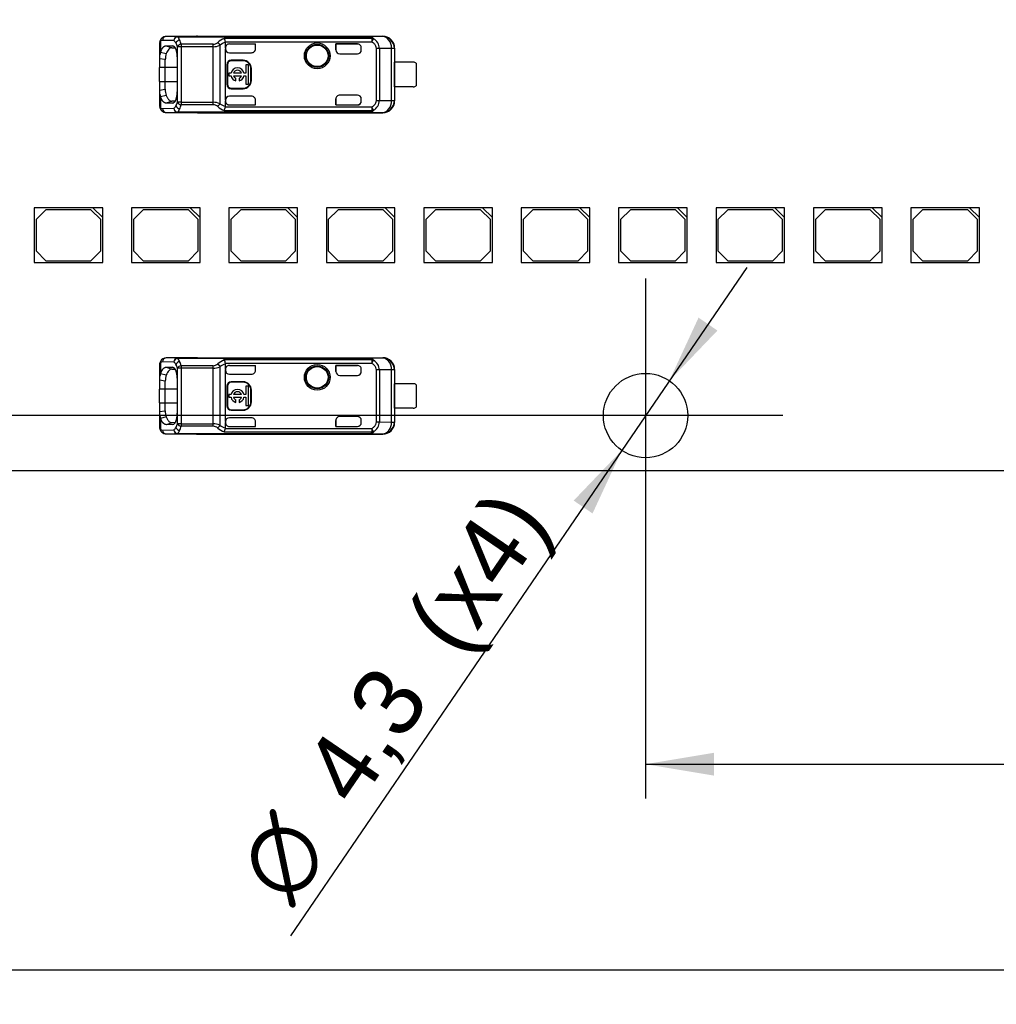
# Model space of a CAD drawing. Header units: millimetres. Extents: x 7 to 819, y 15 to 587.
# Tile 5 of 29: x 184 to 234, y 265 to 315. Entities that reach past the tile are written whole.
import ezdxf
from ezdxf.enums import TextEntityAlignment as Align
from ezdxf.lldxf.tags import DXFTag

# ---------------------------------------------------------------- set-up
doc = ezdxf.new("R2010")
doc.units = ezdxf.units.MM
doc.layers.add('Default', color=7, linetype='Continuous')
doc.layers.add('LINLED_280X24MM_', color=7, linetype='Continuous')
doc.styles.add('SEACAD_Arial', font='arial.ttf')
doc.styles.add('SEACAD_Solid_Edge_ANSI1_Symbols', font='semeca1.ttf')
tags = doc.linetypes.add('CENTER2', pattern=[28.575, 19.05, -3.175, 3.175, -3.175]).pattern_tags.tags
tags[10:11] = [DXFTag(74, 4), DXFTag(75, 0), DXFTag(340, '0'), DXFTag(46, 0.0), DXFTag(50, 0.0), DXFTag(44, 0.0), DXFTag(45, 0.0)]
tags[8:9] = [DXFTag(74, 4), DXFTag(75, 0), DXFTag(340, '0'), DXFTag(46, 0.0), DXFTag(50, 0.0), DXFTag(44, 0.0), DXFTag(45, 0.0)]
tags[6:7] = [DXFTag(74, 4), DXFTag(75, 0), DXFTag(340, '0'), DXFTag(46, 0.0), DXFTag(50, 0.0), DXFTag(44, 0.0), DXFTag(45, 0.0)]
tags[4:5] = [DXFTag(74, 4), DXFTag(75, 0), DXFTag(340, '0'), DXFTag(46, 0.0), DXFTag(50, 0.0), DXFTag(44, 0.0), DXFTag(45, 0.0)]
doc.dimstyles.new('ISO', dxfattribs={"dimtxt": 3.5, "dimasz": 3.5, "dimexe": 1.75, "dimexo": 0, "dimgap": 0.875, "dimtad": 1, "dimtxsty": 'SEACAD_Arial', "dimblk1": '_SE_FILLED', "dimblk2": '_SE_FILLED', "dimsah": 1, "dimcen": 1.75, "dimadec": 0, "dimazin": 0, "dimtfac": 0.5, "dimtdec": 3, "dimtmove": 0, "dimatfit": 3, "dimfxl": 1, "dimarcsym": 0})

# ---------------------------------------------------------------- blocks, each defined once
blk = doc.blocks.new('SEANNOT_GROUP13')
at = {"layer": 'Default', "color": 7, "linetype": 'CENTER2'}
for p, q in [((216.019, 301.63), (216.019, 287.63)), ((223.019, 294.63), (209.019, 294.63))]:
    blk.add_line(p, q, dxfattribs=at)
blk = doc.blocks.new('SE')
at = {"layer": 'LINLED_280X24MM_', "color": 7, "linetype": 'Continuous'}
for p, q in [((192.143, 313.956), (191.562, 313.97)), ((193.169, 313.97), (191.562, 313.97)), ((192.143, 313.956), (192.143, 313.951)), ((192.143, 313.956), (201.932, 313.956)), ((192.143, 313.951), (201.932, 313.951)), ((193.169, 313.98), (193.169, 313.97)), ((193.169, 313.98), (202.616, 313.98)), ((202.604, 313.963), (201.932, 313.956)), ((201.932, 313.951), (201.932, 313.956)), ((202.605, 313.963), (202.616, 313.98)), ((191.219, 313.574), (191.219, 312.826)), ((191.28, 313.729), (191.28, 313.176)), ((191.955, 313.756), (191.374, 313.77)), ((191.564, 313.495), (191.893, 313.492)), ((191.565, 313.495), (191.848, 313.393)), ((191.966, 313.465), (191.893, 313.492)), ((192.136, 310.614), (192.136, 313.445)), ((192.324, 313.445), (192.136, 313.445)), ((193.963, 313.571), (192.324, 313.571)), ((192.324, 313.571), (192.324, 313.445)), ((193.963, 313.445), (192.324, 313.445)), ((192.324, 313.445), (192.324, 310.614)), ((193.963, 313.445), (193.963, 313.571)), ((193.963, 310.614), (193.963, 313.445)), ((194.303, 313.523), (194.303, 310.537)), ((202.06, 313.865), (194.526, 313.865)), ((202.06, 313.686), (194.585, 313.686)), ((194.586, 313.385), (194.586, 313.667)), ((194.786, 313.585), (196.119, 313.585)), ((194.786, 313.585), (194.786, 313.585)), ((194.786, 313.585), (196.117, 313.585)), ((196.117, 313.335), (196.117, 313.585)), ((196.119, 313.585), (196.117, 313.585)), ((196.119, 313.34), (196.119, 313.585)), ((200.219, 313.585), (200.219, 313.28)), ((201.319, 313.585), (200.219, 313.585)), ((200.219, 313.585), (200.222, 313.585)), ((200.222, 313.28), (200.222, 313.585)), ((200.222, 313.585), (201.319, 313.585)), ((201.319, 313.585), (201.319, 313.585)), ((202.06, 313.865), (202.06, 313.686)), ((202.06, 313.686), (202.145, 313.851)), ((191.28, 313.174), (191.562, 313.101)), ((191.848, 313.393), (192.014, 313.391)), ((194.586, 313.385), (194.586, 313.34)), ((194.586, 310.72), (194.586, 313.34)), ((194.786, 313.14), (195.919, 313.14)), ((196.117, 313.335), (196.119, 313.34)), ((200.219, 313.28), (200.222, 313.28)), ((200.42, 313.08), (201.319, 313.08)), ((201.519, 313.28), (201.519, 313.385)), ((202.287, 310.703), (202.287, 313.357)), ((202.44, 313.357), (202.287, 313.357)), ((203.063, 313.363), (202.44, 313.357)), ((202.44, 313.357), (202.44, 310.703)), ((203.203, 313.363), (203.063, 313.363)), ((203.063, 310.696), (203.063, 313.363)), ((203.219, 313.38), (203.203, 313.363)), ((203.203, 313.363), (203.203, 310.696)), ((203.219, 313.38), (203.219, 312.655)), ((191.219, 312.827), (191.219, 312.38)), ((191.519, 312.786), (191.22, 312.827)), ((191.519, 312.38), (191.519, 312.786)), ((192.116, 312.88), (192.116, 311.179)), ((194.686, 312.53), (194.66, 312.53)), ((194.66, 312.53), (194.66, 311.53)), ((194.686, 312.53), (194.686, 311.53)), ((194.886, 312.756), (194.886, 312.73)), ((195.486, 312.756), (194.886, 312.756)), ((195.486, 312.73), (194.886, 312.73)), ((195.486, 312.73), (195.486, 312.756)), ((195.767, 312.524), (195.634, 312.524)), ((195.634, 312.524), (195.634, 312.096)), ((195.767, 311.536), (195.767, 312.524)), ((203.217, 311.405), (203.217, 312.655)), ((204.169, 312.655), (203.217, 312.655)), ((204.319, 312.605), (204.319, 311.455)), ((191.519, 312.38), (191.219, 312.38)), ((191.219, 311.68), (191.219, 312.38)), ((192.116, 312.38), (191.519, 312.38)), ((191.519, 311.68), (191.519, 312.38)), ((194.871, 312.096), (194.767, 312.096)), ((194.767, 312.096), (194.767, 311.963)), ((194.767, 311.963), (194.871, 311.963)), ((195.408, 312.096), (194.995, 312.096)), ((194.995, 311.963), (195.408, 311.963)), ((195.634, 312.096), (195.532, 312.096)), ((195.532, 311.963), (195.634, 311.963)), ((195.634, 311.963), (195.634, 311.536)), ((195.913, 312.33), (195.886, 312.33)), ((195.886, 311.73), (195.886, 312.33)), ((195.913, 311.73), (195.913, 312.33)), ((191.219, 311.68), (191.519, 311.68)), ((191.219, 311.68), (191.219, 311.233)), ((191.519, 311.68), (192.116, 311.68)), ((191.519, 311.274), (191.519, 311.68)), ((194.66, 311.53), (194.686, 311.53)), ((195.119, 311.703), (195.119, 311.829)), ((195.284, 311.829), (195.284, 311.703)), ((195.634, 311.536), (195.767, 311.536)), ((195.886, 311.73), (195.913, 311.73)), ((191.219, 311.233), (191.219, 310.485)), ((191.22, 311.233), (191.519, 311.274)), ((191.562, 310.959), (191.279, 310.886)), ((194.886, 311.33), (194.886, 311.303)), ((194.886, 311.33), (195.486, 311.33)), ((194.886, 311.303), (195.486, 311.303)), ((195.486, 311.303), (195.486, 311.33)), ((201.319, 310.98), (200.42, 310.98)), ((204.169, 311.405), (203.217, 311.405)), ((203.219, 311.405), (203.219, 310.68)), ((191.28, 310.884), (191.28, 310.33)), ((191.848, 310.667), (191.565, 310.564)), ((191.893, 310.567), (191.565, 310.564)), ((192.015, 310.668), (191.848, 310.667)), ((191.893, 310.567), (191.947, 310.587)), ((192.324, 310.614), (192.136, 310.614)), ((192.324, 310.614), (193.963, 310.614)), ((192.324, 310.614), (192.324, 310.488)), ((193.963, 310.488), (192.324, 310.488)), ((194.586, 310.72), (194.586, 310.674)), ((194.586, 310.392), (194.586, 310.674)), ((195.919, 310.92), (194.786, 310.92)), ((194.786, 310.475), (196.117, 310.475)), ((194.786, 310.475), (194.786, 310.474)), ((194.786, 310.474), (196.119, 310.474)), ((196.117, 310.475), (196.117, 310.728)), ((196.119, 310.719), (196.117, 310.728)), ((196.119, 310.474), (196.117, 310.475)), ((196.119, 310.474), (196.119, 310.719)), ((200.222, 310.78), (200.219, 310.78)), ((200.219, 310.78), (200.219, 310.474)), ((200.219, 310.474), (200.222, 310.475)), ((200.219, 310.474), (201.319, 310.474)), ((200.222, 310.475), (200.222, 310.78)), ((200.222, 310.475), (201.319, 310.475)), ((201.319, 310.474), (201.319, 310.475)), ((201.519, 310.674), (201.519, 310.78)), ((202.287, 310.703), (202.44, 310.703)), ((202.44, 310.703), (203.063, 310.696)), ((203.063, 310.696), (203.203, 310.696)), ((203.203, 310.696), (203.219, 310.68)), ((191.374, 310.289), (191.955, 310.303)), ((191.562, 310.089), (192.143, 310.103)), ((191.562, 310.089), (193.169, 310.089)), ((192.143, 310.109), (192.143, 310.103)), ((192.143, 310.109), (201.932, 310.109)), ((201.932, 310.103), (192.143, 310.103)), ((193.169, 310.089), (193.169, 310.08)), ((193.169, 310.08), (202.616, 310.08)), ((194.527, 310.194), (202.06, 310.194)), ((194.586, 310.392), (194.585, 310.373)), ((194.585, 310.373), (202.06, 310.373)), ((201.932, 310.103), (201.932, 310.109)), ((201.932, 310.103), (202.604, 310.096)), ((202.06, 310.373), (202.06, 310.194)), ((202.145, 310.208), (202.06, 310.373)), ((202.616, 310.08), (202.605, 310.096)), ((187.824, 305.23), (184.824, 305.23)), ((184.824, 305.23), (184.824, 302.43)), ((185.424, 305.13), (184.924, 304.63)), ((187.724, 305.13), (185.424, 305.13)), ((188.224, 304.63), (187.724, 305.13)), ((188.324, 305.23), (187.824, 305.23)), ((187.824, 305.23), (188.324, 304.73)), ((188.324, 304.73), (188.324, 305.23)), ((192.794, 305.23), (189.794, 305.23)), ((189.794, 305.23), (189.794, 302.43)), ((190.394, 305.13), (189.894, 304.63)), ((192.694, 305.13), (190.394, 305.13)), ((193.194, 304.63), (192.694, 305.13)), ((193.294, 305.23), (192.794, 305.23)), ((192.794, 305.23), (193.294, 304.73)), ((193.294, 304.73), (193.294, 305.23)), ((197.764, 305.23), (194.764, 305.23)), ((194.764, 305.23), (194.764, 302.43)), ((195.364, 305.13), (194.864, 304.63)), ((197.664, 305.13), (195.364, 305.13)), ((198.164, 304.63), (197.664, 305.13)), ((198.264, 305.23), (197.764, 305.23)), ((197.764, 305.23), (198.264, 304.73)), ((198.264, 304.73), (198.264, 305.23)), ((202.734, 305.23), (199.734, 305.23)), ((199.734, 305.23), (199.734, 302.43)), ((200.334, 305.13), (199.834, 304.63)), ((202.634, 305.13), (200.334, 305.13)), ((203.134, 304.63), (202.634, 305.13)), ((203.234, 305.23), (202.734, 305.23)), ((202.734, 305.23), (203.234, 304.73)), ((203.234, 304.73), (203.234, 305.23)), ((207.704, 305.23), (204.704, 305.23)), ((204.704, 305.23), (204.704, 302.43)), ((205.304, 305.13), (204.804, 304.63)), ((207.604, 305.13), (205.304, 305.13)), ((208.104, 304.63), (207.604, 305.13)), ((208.204, 305.23), (207.704, 305.23)), ((207.704, 305.23), (208.204, 304.73)), ((208.204, 304.73), (208.204, 305.23)), ((212.674, 305.23), (209.674, 305.23)), ((209.674, 305.23), (209.674, 302.43)), ((210.274, 305.13), (209.774, 304.63)), ((212.574, 305.13), (210.274, 305.13)), ((213.074, 304.63), (212.574, 305.13)), ((213.174, 305.23), (212.674, 305.23)), ((212.674, 305.23), (213.174, 304.73)), ((213.174, 304.73), (213.174, 305.23)), ((217.644, 305.23), (214.644, 305.23)), ((214.644, 305.23), (214.644, 302.43)), ((215.244, 305.13), (214.744, 304.63)), ((217.544, 305.13), (215.244, 305.13)), ((218.044, 304.63), (217.544, 305.13)), ((218.144, 305.23), (217.644, 305.23)), ((217.644, 305.23), (218.144, 304.73)), ((218.144, 304.73), (218.144, 305.23)), ((222.614, 305.23), (219.614, 305.23)), ((219.614, 305.23), (219.614, 302.43)), ((220.214, 305.13), (219.714, 304.63)), ((222.514, 305.13), (220.214, 305.13)), ((223.014, 304.63), (222.514, 305.13)), ((223.114, 305.23), (222.614, 305.23)), ((222.614, 305.23), (223.114, 304.73)), ((223.114, 304.73), (223.114, 305.23)), ((227.584, 305.23), (224.584, 305.23)), ((224.584, 305.23), (224.584, 302.43)), ((225.184, 305.13), (224.684, 304.63)), ((227.484, 305.13), (225.184, 305.13)), ((227.984, 304.63), (227.484, 305.13)), ((228.084, 305.23), (227.584, 305.23)), ((227.584, 305.23), (228.084, 304.73)), ((228.084, 304.73), (228.084, 305.23)), ((232.554, 305.23), (229.554, 305.23)), ((229.554, 305.23), (229.554, 302.43)), ((230.154, 305.13), (229.654, 304.63)), ((232.454, 305.13), (230.154, 305.13)), ((232.954, 304.63), (232.454, 305.13)), ((233.054, 305.23), (232.554, 305.23)), ((232.554, 305.23), (233.054, 304.73)), ((233.054, 304.73), (233.054, 305.23)), ((184.924, 304.63), (184.924, 303.03)), ((188.224, 303.03), (188.224, 304.63)), ((188.324, 302.43), (188.324, 304.73)), ((189.894, 304.63), (189.894, 303.03)), ((193.194, 303.03), (193.194, 304.63)), ((193.294, 302.43), (193.294, 304.73)), ((194.864, 304.63), (194.864, 303.03)), ((198.164, 303.03), (198.164, 304.63)), ((198.264, 302.43), (198.264, 304.73)), ((199.834, 304.63), (199.834, 303.03)), ((203.134, 303.03), (203.134, 304.63)), ((203.234, 302.43), (203.234, 304.73)), ((204.804, 304.63), (204.804, 303.03)), ((208.104, 303.03), (208.104, 304.63)), ((208.204, 302.43), (208.204, 304.73)), ((209.774, 304.63), (209.774, 303.03)), ((213.074, 303.03), (213.074, 304.63)), ((213.174, 302.43), (213.174, 304.73)), ((214.744, 304.63), (214.744, 303.03)), ((218.044, 303.03), (218.044, 304.63)), ((218.144, 302.43), (218.144, 304.73)), ((219.714, 304.63), (219.714, 303.03)), ((223.014, 303.03), (223.014, 304.63)), ((223.114, 302.43), (223.114, 304.73)), ((224.684, 304.63), (224.684, 303.03)), ((227.984, 303.03), (227.984, 304.63)), ((228.084, 302.43), (228.084, 304.73)), ((229.654, 304.63), (229.654, 303.03)), ((232.954, 303.03), (232.954, 304.63)), ((233.054, 302.43), (233.054, 304.73)), ((184.924, 303.03), (185.424, 302.53)), ((187.724, 302.53), (188.224, 303.03)), ((189.894, 303.03), (190.394, 302.53)), ((192.694, 302.53), (193.194, 303.03)), ((194.864, 303.03), (195.364, 302.53)), ((197.664, 302.53), (198.164, 303.03)), ((199.834, 303.03), (200.334, 302.53)), ((202.634, 302.53), (203.134, 303.03)), ((204.804, 303.03), (205.304, 302.53)), ((207.604, 302.53), (208.104, 303.03)), ((209.774, 303.03), (210.274, 302.53)), ((212.574, 302.53), (213.074, 303.03)), ((214.744, 303.03), (215.244, 302.53)), ((217.544, 302.53), (218.044, 303.03)), ((219.714, 303.03), (220.214, 302.53)), ((222.514, 302.53), (223.014, 303.03)), ((224.684, 303.03), (225.184, 302.53)), ((227.484, 302.53), (227.984, 303.03)), ((229.654, 303.03), (230.154, 302.53)), ((232.454, 302.53), (232.954, 303.03)), ((184.824, 302.43), (188.324, 302.43)), ((185.424, 302.53), (187.724, 302.53)), ((189.794, 302.43), (193.294, 302.43)), ((190.394, 302.53), (192.694, 302.53)), ((194.764, 302.43), (198.264, 302.43)), ((195.364, 302.53), (197.664, 302.53)), ((199.734, 302.43), (203.234, 302.43)), ((200.334, 302.53), (202.634, 302.53)), ((204.704, 302.43), (208.204, 302.43)), ((205.304, 302.53), (207.604, 302.53)), ((209.674, 302.43), (213.174, 302.43)), ((210.274, 302.53), (212.574, 302.53)), ((214.644, 302.43), (218.144, 302.43)), ((215.244, 302.53), (217.544, 302.53)), ((219.614, 302.43), (223.114, 302.43)), ((220.214, 302.53), (222.514, 302.53)), ((224.584, 302.43), (228.084, 302.43)), ((225.184, 302.53), (227.484, 302.53)), ((229.554, 302.43), (233.054, 302.43)), ((230.154, 302.53), (232.454, 302.53)), ((191.955, 297.356), (191.374, 297.37)), ((192.143, 297.556), (191.562, 297.57)), ((193.169, 297.57), (191.562, 297.57)), ((192.143, 297.556), (192.143, 297.551)), ((192.143, 297.556), (201.932, 297.556)), ((192.143, 297.551), (201.932, 297.551)), ((193.169, 297.58), (193.169, 297.57)), ((193.169, 297.58), (202.616, 297.58)), ((202.06, 297.465), (194.526, 297.465)), ((202.604, 297.563), (201.932, 297.556)), ((201.932, 297.551), (201.932, 297.556)), ((202.06, 297.465), (202.06, 297.286)), ((202.06, 297.286), (202.145, 297.451)), ((202.605, 297.563), (202.616, 297.58)), ((191.219, 297.174), (191.219, 296.426)), ((191.28, 297.329), (191.28, 296.776)), ((191.564, 297.095), (191.893, 297.092)), ((191.565, 297.095), (191.848, 296.993)), ((191.848, 296.993), (192.014, 296.991)), ((191.966, 297.065), (191.893, 297.092)), ((192.136, 294.214), (192.136, 297.045)), ((192.324, 297.045), (192.136, 297.045)), ((193.963, 297.171), (192.324, 297.171)), ((192.324, 297.171), (192.324, 297.045)), ((193.963, 297.045), (192.324, 297.045)), ((192.324, 297.045), (192.324, 294.214)), ((193.963, 297.045), (193.963, 297.171)), ((193.963, 294.214), (193.963, 297.045)), ((194.303, 297.123), (194.303, 294.137)), ((202.06, 297.286), (194.585, 297.286)), ((194.586, 296.985), (194.586, 297.267)), ((194.586, 296.985), (194.586, 296.94)), ((194.586, 294.32), (194.586, 296.94)), ((194.786, 297.185), (196.119, 297.185)), ((194.786, 297.185), (194.786, 297.185)), ((194.786, 297.185), (196.117, 297.185)), ((196.117, 296.935), (196.117, 297.185)), ((196.119, 297.185), (196.117, 297.185)), ((196.117, 296.935), (196.119, 296.94)), ((196.119, 296.94), (196.119, 297.185)), ((200.219, 297.185), (200.219, 296.88)), ((201.319, 297.185), (200.219, 297.185)), ((200.219, 297.185), (200.222, 297.185)), ((200.219, 296.88), (200.222, 296.88)), ((200.222, 296.88), (200.222, 297.185)), ((200.222, 297.185), (201.319, 297.185)), ((201.319, 297.185), (201.319, 297.185)), ((201.519, 296.88), (201.519, 296.985)), ((202.287, 294.303), (202.287, 296.957)), ((202.44, 296.957), (202.287, 296.957)), ((203.063, 296.963), (202.44, 296.957)), ((202.44, 296.957), (202.44, 294.303)), ((203.203, 296.963), (203.063, 296.963)), ((203.063, 294.296), (203.063, 296.963)), ((203.219, 296.98), (203.203, 296.963)), ((203.203, 296.963), (203.203, 294.296)), ((203.219, 296.98), (203.219, 296.255)), ((191.219, 296.427), (191.219, 295.98)), ((191.519, 296.386), (191.22, 296.427)), ((191.28, 296.774), (191.562, 296.701)), ((191.519, 295.98), (191.519, 296.386)), ((192.116, 296.48), (192.116, 294.779)), ((194.786, 296.74), (195.919, 296.74)), ((200.42, 296.68), (201.319, 296.68)), ((191.519, 295.98), (191.219, 295.98)), ((191.219, 295.28), (191.219, 295.98)), ((192.116, 295.98), (191.519, 295.98)), ((191.519, 295.28), (191.519, 295.98)), ((194.686, 296.13), (194.66, 296.13)), ((194.66, 296.13), (194.66, 295.13)), ((194.686, 296.13), (194.686, 295.13)), ((194.886, 296.356), (194.886, 296.33)), ((195.486, 296.356), (194.886, 296.356)), ((195.486, 296.33), (194.886, 296.33)), ((195.486, 296.33), (195.486, 296.356)), ((195.767, 296.124), (195.634, 296.124)), ((195.634, 296.124), (195.634, 295.696)), ((195.767, 295.136), (195.767, 296.124)), ((195.913, 295.93), (195.886, 295.93)), ((195.886, 295.33), (195.886, 295.93)), ((195.913, 295.33), (195.913, 295.93)), ((203.217, 295.005), (203.217, 296.255)), ((204.169, 296.255), (203.217, 296.255)), ((204.319, 296.205), (204.319, 295.055)), ((194.871, 295.696), (194.767, 295.696)), ((194.767, 295.696), (194.767, 295.563)), ((194.767, 295.563), (194.871, 295.563)), ((195.408, 295.696), (194.995, 295.696)), ((194.995, 295.563), (195.408, 295.563)), ((195.119, 295.303), (195.119, 295.429)), ((195.284, 295.429), (195.284, 295.303)), ((195.634, 295.696), (195.532, 295.696)), ((195.532, 295.563), (195.634, 295.563)), ((195.634, 295.563), (195.634, 295.136)), ((191.219, 295.28), (191.519, 295.28)), ((191.219, 295.28), (191.219, 294.833)), ((191.22, 294.833), (191.519, 294.874)), ((191.519, 295.28), (192.116, 295.28)), ((191.519, 294.874), (191.519, 295.28)), ((194.66, 295.13), (194.686, 295.13)), ((194.886, 294.93), (194.886, 294.903)), ((194.886, 294.93), (195.486, 294.93)), ((194.886, 294.903), (195.486, 294.903)), ((195.486, 294.903), (195.486, 294.93)), ((195.634, 295.136), (195.767, 295.136)), ((195.886, 295.33), (195.913, 295.33)), ((204.169, 295.005), (203.217, 295.005)), ((203.219, 295.005), (203.219, 294.28)), ((191.219, 294.833), (191.219, 294.085)), ((191.562, 294.559), (191.279, 294.486)), ((191.28, 294.484), (191.28, 293.93)), ((195.919, 294.52), (194.786, 294.52)), ((200.222, 294.38), (200.219, 294.38)), ((200.219, 294.38), (200.219, 294.074)), ((200.222, 294.075), (200.222, 294.38)), ((201.319, 294.58), (200.42, 294.58)), ((201.519, 294.274), (201.519, 294.38)), ((191.374, 293.889), (191.955, 293.903)), ((191.848, 294.267), (191.565, 294.164)), ((191.893, 294.167), (191.565, 294.164)), ((192.015, 294.268), (191.848, 294.267)), ((191.893, 294.167), (191.947, 294.187)), ((192.324, 294.214), (192.136, 294.214)), ((192.324, 294.214), (193.963, 294.214)), ((192.324, 294.214), (192.324, 294.088)), ((193.963, 294.088), (192.324, 294.088)), ((194.586, 293.992), (194.585, 293.973)), ((194.585, 293.973), (202.06, 293.973)), ((194.586, 294.32), (194.586, 294.274)), ((194.586, 293.992), (194.586, 294.274)), ((194.786, 294.075), (196.117, 294.075)), ((194.786, 294.075), (194.786, 294.074)), ((194.786, 294.074), (196.119, 294.074)), ((196.117, 294.075), (196.117, 294.328)), ((196.119, 294.319), (196.117, 294.328)), ((196.119, 294.074), (196.117, 294.075)), ((196.119, 294.074), (196.119, 294.319)), ((200.219, 294.074), (200.222, 294.075)), ((200.219, 294.074), (201.319, 294.074)), ((200.222, 294.075), (201.319, 294.075)), ((201.319, 294.074), (201.319, 294.075)), ((202.06, 293.973), (202.06, 293.794)), ((202.145, 293.808), (202.06, 293.973)), ((202.287, 294.303), (202.44, 294.303)), ((202.44, 294.303), (203.063, 294.296)), ((203.063, 294.296), (203.203, 294.296)), ((203.203, 294.296), (203.219, 294.28)), ((191.562, 293.689), (192.143, 293.703)), ((191.562, 293.689), (193.169, 293.689)), ((192.143, 293.709), (192.143, 293.703)), ((192.143, 293.709), (201.932, 293.709)), ((201.932, 293.703), (192.143, 293.703)), ((193.169, 293.689), (193.169, 293.68)), ((193.169, 293.68), (202.616, 293.68)), ((194.527, 293.794), (202.06, 293.794)), ((201.932, 293.703), (201.932, 293.709)), ((201.932, 293.703), (202.604, 293.696)), ((202.616, 293.68), (202.605, 293.696)), ((155.669, 291.83), (276.369, 291.83))]:
    blk.add_line(p, q, dxfattribs=at)
for centre, radius in [((199.269, 312.98), 0.657), ((199.269, 312.98), 0.586), ((199.269, 312.98), 0.552), ((199.269, 312.98), 0.55), ((199.269, 296.58), 0.657), ((199.269, 296.58), 0.586), ((199.269, 296.58), 0.552), ((199.269, 296.58), 0.55), ((216.019, 294.63), 2.15)]:
    blk.add_circle(centre, radius, dxfattribs=at)
for centre, radius, start, end in [((191.564, 313.637), 0.333, 89.1673, 133.9832), ((191.569, 313.775), 0.195, 92.0033, 181.5118), ((192.162, 313.745), 0.207, 95.1481, 176.892), ((191.87, 313.648), 0.408, 21.2415, 47.861), ((202.603, 313.363), 0.6, 0.0044, 89.8384), ((191.445, 313.753), 0.167, 132.1314, 188.1609), ((191.751, 313.476), 0.346, 26.1713, 53.8588), ((192.309, 313.541), 0.262, 102.9533, 160.2794), ((191.237, 313.192), 0.934, 15.7622, 27.9319), ((192.353, 313.323), 0.249, 96.8298, 150.7248), ((191.068, 313.284), 1.288, 12.8599, 23.4072), ((193.943, 313.938), 0.368, 273.1487, 312.1797), ((193.953, 314.274), 0.829, 270.6937, 294.971), ((195.016, 312.658), 1.303, 112.115, 129.3324), ((195.072, 312.369), 1.386, 110.5131, 123.6749), ((194.115, 313.63), 0.473, 6.7859, 29.799), ((202.069, 313.652), 0.213, 68.9631, 92.4493), ((201.857, 313.344), 0.583, 1.2452, 60.4151), ((191.95, 312.88), 0.733, 156.2191, 184.1962), ((192.633, 312.797), 1.114, 164.1252, 180.5827), ((201.319, 313.28), 0.2, 270, 0), ((194.886, 312.53), 0.226, 90, 180), ((194.886, 312.53), 0.2, 90, 180), ((195.486, 312.33), 0.426, 0, 90), ((195.486, 312.33), 0.4, 0, 90), ((204.169, 312.405), 0.25, 53.1301, 90), ((195.201, 312.03), 0.337, 11.3273, 168.6727), ((195.201, 312.03), 0.337, 191.3273, 255.7958), ((195.201, 312.03), 0.217, 17.7847, 162.2153), ((195.201, 312.03), 0.217, 197.7847, 247.568), ((195.201, 312.03), 0.337, 284.2042, 348.6727), ((195.201, 312.03), 0.217, 292.432, 342.2153), ((194.886, 311.53), 0.226, 180, 270), ((194.886, 311.53), 0.2, 180, 270), ((195.486, 311.73), 0.4, 270, 0), ((195.486, 311.73), 0.426, 270, 0), ((204.169, 311.655), 0.25, 270, 306.8699), ((191.949, 311.179), 0.731, 175.7732, 203.7808), ((192.496, 311.245), 0.978, 178.2685, 197.0288), ((201.319, 310.78), 0.2, 0, 90), ((191.751, 310.583), 0.346, 306.1297, 333.8377), ((191.237, 310.868), 0.934, 332.0817, 344.248), ((192.309, 310.519), 0.262, 199.7328, 257.0452), ((192.353, 310.736), 0.249, 209.2644, 263.1817), ((191.064, 310.776), 1.292, 336.613, 347.1304), ((112.506, 310.575), 81.457, 359.93915, 0.02756), ((193.952, 309.779), 0.835, 65.1137, 89.2196), ((193.945, 310.125), 0.364, 47.612, 87.059), ((193.928, 310.718), 0.416, 308.9401, 334.2407), ((195.088, 311.722), 1.421, 236.4894, 249.3201), ((201.859, 310.714), 0.581, 299.4693, 358.8718), ((202.603, 310.696), 0.6, 270.167, 359.9956), ((191.564, 310.423), 0.333, 226.0436, 270.8272), ((191.569, 310.284), 0.195, 178.48, 268.0009), ((192.162, 310.315), 0.207, 183.1147, 264.8366), ((191.869, 310.411), 0.409, 312.1604, 338.7603), ((195.004, 311.384), 1.282, 230.5835, 248.1417), ((193.754, 310.544), 0.848, 335.6644, 348.4196), ((202.069, 310.408), 0.213, 267.5505, 291.0353), ((191.445, 297.353), 0.167, 132.1314, 188.1609), ((191.564, 297.237), 0.333, 89.1673, 133.9832), ((191.569, 297.375), 0.195, 92.0033, 181.5118), ((192.162, 297.345), 0.207, 95.1481, 176.892), ((192.309, 297.141), 0.262, 102.9533, 160.2794), ((191.87, 297.248), 0.408, 21.2415, 47.861), ((191.068, 296.884), 1.288, 12.8599, 23.4072), ((195.016, 296.258), 1.303, 112.115, 129.3324), ((194.115, 297.23), 0.473, 6.7859, 29.799), ((202.069, 297.252), 0.213, 68.9631, 92.4493), ((201.857, 296.944), 0.583, 1.2452, 60.4151), ((202.603, 296.963), 0.6, 0.0044, 89.8384), ((191.751, 297.076), 0.346, 26.1713, 53.8588), ((191.237, 296.792), 0.934, 15.7622, 27.9319), ((192.353, 296.923), 0.249, 96.8298, 150.7248), ((193.943, 297.538), 0.368, 273.1487, 312.1797), ((193.953, 297.874), 0.829, 270.6937, 294.971), ((195.072, 295.969), 1.386, 110.5131, 123.6749), ((201.319, 296.88), 0.2, 270, 0), ((191.95, 296.48), 0.733, 156.2191, 184.1962), ((192.633, 296.397), 1.114, 164.1252, 180.5827), ((194.886, 296.13), 0.226, 90, 180), ((194.886, 296.13), 0.2, 90, 180), ((195.201, 295.63), 0.337, 11.3273, 168.6727), ((195.486, 295.93), 0.426, 0, 90), ((195.486, 295.93), 0.4, 0, 90), ((204.169, 296.005), 0.25, 53.1301, 90), ((195.201, 295.63), 0.337, 191.3273, 255.7958), ((195.201, 295.63), 0.217, 17.7847, 162.2153), ((195.201, 295.63), 0.217, 197.7847, 247.568), ((195.201, 295.63), 0.337, 284.2042, 348.6727), ((195.201, 295.63), 0.217, 292.432, 342.2153), ((192.496, 294.845), 0.978, 178.2685, 197.0288), ((194.886, 295.13), 0.226, 180, 270), ((194.886, 295.13), 0.2, 180, 270), ((195.486, 295.33), 0.4, 270, 0), ((195.486, 295.33), 0.426, 270, 0), ((204.169, 295.255), 0.25, 270, 306.8699), ((191.949, 294.779), 0.731, 175.7732, 203.7808), ((201.319, 294.38), 0.2, 0, 90), ((191.569, 293.884), 0.195, 178.48, 268.0009), ((191.751, 294.183), 0.346, 306.1297, 333.8377), ((192.162, 293.915), 0.207, 183.1147, 264.8366), ((191.237, 294.468), 0.934, 332.0817, 344.248), ((192.309, 294.119), 0.262, 199.7328, 257.0452), ((192.353, 294.336), 0.249, 209.2644, 263.1817), ((191.869, 294.011), 0.409, 312.1604, 338.7603), ((191.064, 294.376), 1.292, 336.613, 347.1304), ((112.506, 294.175), 81.457, 359.93915, 0.02756), ((193.952, 293.379), 0.835, 65.1137, 89.2196), ((193.945, 293.725), 0.364, 47.612, 87.059), ((193.928, 294.318), 0.416, 308.9401, 334.2407), ((195.004, 294.984), 1.282, 230.5835, 248.1417), ((195.088, 295.322), 1.421, 236.4894, 249.3201), ((193.754, 294.144), 0.848, 335.6644, 348.4196), ((201.859, 294.314), 0.581, 299.4693, 358.8718), ((202.603, 294.296), 0.6, 270.167, 359.9956), ((191.564, 294.023), 0.333, 226.0436, 270.8272), ((202.069, 294.008), 0.213, 267.5505, 291.0353)]:
    blk.add_arc(centre, radius, start, end, dxfattribs=at)
for centre, major_axis, ratio, start_param, end_param in [((192.143, 313.756), (-0.005, -0.2), 0.939661, 3.16702, 4.734915), ((193.169, 313.38), (0, -0.6), 0.999962, 3.141593, 3.321417), ((202.603, 313.363), (0.006, -0.6), 0.766027, 1.56283, 3.125796), ((202.619, 313.38), (-0.424, -0.424), 0.999924, 2.356233, 3.933355), ((191.419, 313.574), (-0.2, 0), 0.754543, 6.092026, 6.283031), ((191.371, 312.87), (0, -0.9), 0.34204, 3.132977, 3.443088), ((194.786, 313.385), (0, -0.2), 0.999994, 3.140535, 4.712389), ((194.786, 313.385), (0, -0.2), 0.999994, 3.140004, 4.712389), ((201.319, 313.385), (0, -0.2), 0.999994, 1.570796, 3.141593), ((201.319, 313.385), (0, -0.2), 0.999994, 1.570796, 3.141593), ((194.786, 313.34), (0, -0.2), 0.999848, 4.712389, 6.283185), ((195.919, 313.34), (-0.141, -0.141), 0.999695, 0.785246, 2.356347), ((195.917, 313.337), (-0.141, -0.141), 0.999695, 1.570796, 2.343651), ((200.42, 313.28), (0.2, 0), 0.999848, 3.141593, 4.712389), ((200.422, 313.28), (0.2, 0), 0.999848, 3.141593, 4.712389), ((200.42, 310.78), (0.2, 0), 0.999848, 1.570796, 3.141593), ((200.422, 310.78), (0.2, 0), 0.999848, 1.570796, 3.141593), ((191.419, 310.486), (0.2, 0), 0.754543, 3.141566, 3.269979), ((194.786, 310.72), (0, 0.2), 0.999848, 0, 1.570796), ((194.786, 310.675), (0, 0.2), 0.999994, 1.570796, 3.141593), ((194.786, 310.674), (0, 0.2), 0.999994, 1.570796, 3.141593), ((195.919, 310.72), (-0.141, 0.141), 0.999695, 3.926839, 5.497939), ((195.917, 310.722), (-0.141, 0.141), 0.999695, 3.9588, 4.712389), ((201.319, 310.675), (0, 0.2), 0.999994, 3.141593, 4.712389), ((201.319, 310.674), (0, 0.2), 0.999994, 3.141593, 4.712389), ((202.603, 310.696), (-0.006, -0.6), 0.766027, 0.015856, 1.578763), ((202.619, 310.68), (-0.424, 0.424), 0.999924, 2.349833, 3.926953), ((191.468, 310.33), (0.134, 0.148), 0.8975, 2.254603, 3.141227), ((191.372, 311.191), (0.001, 0.902), 0.342128, 2.840741, 3.150375), ((192.143, 310.303), (0.005, -0.2), 0.939661, 4.689876, 6.257716), ((193.169, 310.68), (0, -0.6), 0.999962, 6.103357, 6.283185), ((191.371, 296.47), (0, -0.9), 0.34204, 3.132977, 3.443088), ((192.143, 297.356), (-0.005, -0.2), 0.939661, 3.16702, 4.734915), ((193.169, 296.98), (0, -0.6), 0.999962, 3.141593, 3.321417), ((202.603, 296.963), (0.006, -0.6), 0.766027, 1.56283, 3.125796), ((202.619, 296.98), (-0.424, -0.424), 0.999924, 2.356233, 3.933355), ((191.419, 297.174), (-0.2, 0), 0.754543, 6.092026, 6.283031), ((194.786, 296.985), (0, -0.2), 0.999994, 3.140535, 4.712389), ((194.786, 296.985), (0, -0.2), 0.999994, 3.140004, 4.712389), ((194.786, 296.94), (0, -0.2), 0.999848, 4.712389, 6.283185), ((195.919, 296.94), (-0.141, -0.141), 0.999695, 0.785246, 2.356347), ((195.917, 296.937), (-0.141, -0.141), 0.999695, 1.570796, 2.343651), ((200.42, 296.88), (0.2, 0), 0.999848, 3.141593, 4.712389), ((200.422, 296.88), (0.2, 0), 0.999848, 3.141593, 4.712389), ((201.319, 296.985), (0, -0.2), 0.999994, 1.570796, 3.141593), ((201.319, 296.985), (0, -0.2), 0.999994, 1.570796, 3.141593), ((194.786, 294.32), (0, 0.2), 0.999848, 0, 1.570796), ((195.919, 294.32), (-0.141, 0.141), 0.999695, 3.926839, 5.497939), ((195.917, 294.322), (-0.141, 0.141), 0.999695, 3.9588, 4.712389), ((200.42, 294.38), (0.2, 0), 0.999848, 1.570796, 3.141593), ((200.422, 294.38), (0.2, 0), 0.999848, 1.570796, 3.141593), ((191.419, 294.086), (0.2, 0), 0.754543, 3.141566, 3.269979), ((191.468, 293.93), (0.134, 0.148), 0.8975, 2.254603, 3.141227), ((191.372, 294.791), (0.001, 0.902), 0.342128, 2.840741, 3.150375), ((192.143, 293.903), (0.005, -0.2), 0.939661, 4.689876, 6.257716), ((194.786, 294.275), (0, 0.2), 0.999994, 1.570796, 3.141593), ((194.786, 294.274), (0, 0.2), 0.999994, 1.570796, 3.141593), ((201.319, 294.275), (0, 0.2), 0.999994, 3.141593, 4.712389), ((201.319, 294.274), (0, 0.2), 0.999994, 3.141593, 4.712389), ((202.603, 294.296), (-0.006, -0.6), 0.766027, 0.015856, 1.578763), ((202.619, 294.28), (-0.424, 0.424), 0.999924, 2.349833, 3.926953), ((193.169, 294.28), (0, -0.6), 0.999962, 6.103357, 6.283185)]:
    blk.add_ellipse(centre, major_axis=major_axis, ratio=ratio, start_param=start_param, end_param=end_param, dxfattribs=at)
for points, degree, knots in [([(201.932, 313.956), (201.946, 313.956), (201.974, 313.955), (202.012, 313.95), (202.044, 313.942), (202.08, 313.928), (202.116, 313.901), (202.134, 313.87), (202.145, 313.851)], 3, [0, 0, 0, 0, 0.120723, 0.235221, 0.34634, 0.457185, 0.682198, 1, 1, 1, 1]), ([(202.06, 313.865), (202.058, 313.877), (202.054, 313.898), (202.038, 313.922), (202.012, 313.937), (201.977, 313.947), (201.947, 313.95), (201.932, 313.951)], 3, [0, 0, 0, 0, 0.272042, 0.497908, 0.684926, 0.845835, 1, 1, 1, 1]), ([(191.28, 313.729), (191.272, 313.723), (191.255, 313.709), (191.239, 313.682), (191.227, 313.651), (191.221, 313.616), (191.22, 313.588), (191.219, 313.574)], 3, [0, 0, 0, 0, 0.20636, 0.408491, 0.607418, 0.804218, 1, 1, 1, 1]), ([(191.335, 313.879), (191.316, 313.86), (191.283, 313.825), (191.246, 313.753), (191.234, 313.702), (191.23, 313.671)], 3, [0, 0, 0, 0, 0.222364, 0.4647431, 0.7741621, 0.7741621, 0.7741621, 0.7741621]), ([(191.893, 313.493), (191.986, 313.485), (192.051, 313.31), (192.115, 313.135), (192.116, 312.88)], 2, [0, 0, 0, 0.5, 0.5, 1, 1, 1]), ([(191.847, 313.392), (191.847, 313.393), (191.82, 313.393), (191.766, 313.38), (191.692, 313.32), (191.623, 313.229), (191.582, 313.144), (191.562, 313.102)], 3, [0, 0, 0, 0, 0.000046, 0.262507, 0.516593, 0.762391, 1, 1, 1, 1]), ([(191.562, 310.958), (191.572, 310.936), (191.593, 310.892), (191.627, 310.833), (191.664, 310.778), (191.705, 310.732), (191.749, 310.696), (191.797, 310.671), (191.83, 310.668), (191.847, 310.667)], 3, [0, 0, 0, 0, 0.117572, 0.243562, 0.37798, 0.520832, 0.672119, 0.831843, 1, 1, 1, 1]), ([(192.116, 311.179), (192.113, 310.927), (192.051, 310.75), (191.987, 310.571), (191.893, 310.567)], 2, [0, 0, 0, 0.5, 0.5, 1, 1, 1]), ([(191.219, 310.485), (191.22, 310.468), (191.221, 310.434), (191.232, 310.392), (191.25, 310.356), (191.27, 310.339), (191.28, 310.33)], 3, [0, 0, 0, 0, 0.244652, 0.491458, 0.742562, 1, 1, 1, 1]), ([(191.565, 310.565), (191.486, 310.564), (191.41, 310.649), (191.335, 310.731), (191.28, 310.884)], 2, [0, 0, 0, 0.5, 0.5, 1, 1, 1]), ([(191.23, 310.388), (191.234, 310.357), (191.246, 310.305), (191.28, 310.24), (191.307, 310.21), (191.318, 310.197)], 3, [0.2425454, 0.2425454, 0.2425454, 0.2425454, 0.5367614, 0.7793439, 0.9318102, 0.9318102, 0.9318102, 0.9318102]), ([(202.145, 310.208), (202.138, 310.195), (202.124, 310.171), (202.098, 310.145), (202.066, 310.124), (202.013, 310.107), (201.959, 310.105), (201.932, 310.103)], 3, [0, 0, 0, 0, 0.225106, 0.406821, 0.546306, 0.765172, 1, 1, 1, 1]), ([(201.932, 310.109), (201.942, 310.109), (201.964, 310.111), (201.992, 310.116), (202.015, 310.124), (202.033, 310.135), (202.046, 310.15), (202.056, 310.169), (202.058, 310.186), (202.06, 310.194)], 3, [0, 0, 0, 0, 0.110474, 0.221192, 0.340028, 0.473427, 0.625996, 0.800833, 1, 1, 1, 1]), ([(191.335, 297.479), (191.316, 297.46), (191.283, 297.425), (191.246, 297.353), (191.234, 297.302), (191.23, 297.271)], 3, [0, 0, 0, 0, 0.222364, 0.4647431, 0.7741621, 0.7741621, 0.7741621, 0.7741621]), ([(201.932, 297.556), (201.946, 297.556), (201.974, 297.555), (202.012, 297.55), (202.044, 297.542), (202.08, 297.528), (202.116, 297.501), (202.134, 297.47), (202.145, 297.451)], 3, [0, 0, 0, 0, 0.120723, 0.235221, 0.34634, 0.457185, 0.682198, 1, 1, 1, 1]), ([(202.06, 297.465), (202.058, 297.477), (202.054, 297.498), (202.038, 297.522), (202.012, 297.537), (201.977, 297.547), (201.947, 297.55), (201.932, 297.551)], 3, [0, 0, 0, 0, 0.272042, 0.497908, 0.684926, 0.845835, 1, 1, 1, 1]), ([(191.28, 297.329), (191.272, 297.323), (191.255, 297.309), (191.239, 297.282), (191.227, 297.251), (191.221, 297.216), (191.22, 297.188), (191.219, 297.174)], 3, [0, 0, 0, 0, 0.20636, 0.408491, 0.607418, 0.804218, 1, 1, 1, 1]), ([(191.847, 296.992), (191.847, 296.993), (191.82, 296.993), (191.766, 296.98), (191.692, 296.92), (191.623, 296.829), (191.582, 296.744), (191.562, 296.702)], 3, [0, 0, 0, 0, 0.000046, 0.262507, 0.516593, 0.762391, 1, 1, 1, 1]), ([(191.893, 297.093), (191.986, 297.085), (192.051, 296.91), (192.115, 296.735), (192.116, 296.48)], 2, [0, 0, 0, 0.5, 0.5, 1, 1, 1]), ([(191.565, 294.165), (191.486, 294.164), (191.41, 294.249), (191.335, 294.331), (191.28, 294.484)], 2, [0, 0, 0, 0.5, 0.5, 1, 1, 1]), ([(191.562, 294.558), (191.572, 294.536), (191.593, 294.492), (191.627, 294.433), (191.664, 294.378), (191.705, 294.332), (191.749, 294.296), (191.797, 294.271), (191.83, 294.268), (191.847, 294.267)], 3, [0, 0, 0, 0, 0.117572, 0.243562, 0.37798, 0.520832, 0.672119, 0.831843, 1, 1, 1, 1]), ([(192.116, 294.779), (192.113, 294.527), (192.051, 294.35), (191.987, 294.171), (191.893, 294.167)], 2, [0, 0, 0, 0.5, 0.5, 1, 1, 1]), ([(191.219, 294.085), (191.22, 294.068), (191.221, 294.034), (191.232, 293.992), (191.25, 293.956), (191.27, 293.939), (191.28, 293.93)], 3, [0, 0, 0, 0, 0.244652, 0.491458, 0.742562, 1, 1, 1, 1]), ([(191.23, 293.988), (191.234, 293.957), (191.246, 293.905), (191.28, 293.84), (191.307, 293.81), (191.318, 293.797)], 3, [0.2425454, 0.2425454, 0.2425454, 0.2425454, 0.5367614, 0.7793439, 0.9318102, 0.9318102, 0.9318102, 0.9318102]), ([(202.145, 293.808), (202.138, 293.795), (202.124, 293.771), (202.098, 293.745), (202.066, 293.724), (202.013, 293.707), (201.959, 293.705), (201.932, 293.703)], 3, [0, 0, 0, 0, 0.225106, 0.406821, 0.546306, 0.765172, 1, 1, 1, 1]), ([(201.932, 293.709), (201.942, 293.709), (201.964, 293.711), (201.992, 293.716), (202.015, 293.724), (202.033, 293.735), (202.046, 293.75), (202.056, 293.769), (202.058, 293.786), (202.06, 293.794)], 3, [0, 0, 0, 0, 0.110474, 0.221192, 0.340028, 0.473427, 0.625996, 0.800833, 1, 1, 1, 1])]:
    blk.add_open_spline(points, degree=degree, knots=knots, dxfattribs=at)
for points, degree in [([(191.28, 313.176), (191.397, 313.495), (191.564, 313.495)], 2), ([(194.585, 313.686), (194.585, 313.684), (194.586, 313.68), (194.586, 313.674), (194.586, 313.67), (194.586, 313.667)], 3), ([(202.287, 313.357), (202.286, 313.4), (202.268, 313.483), (202.189, 313.6), (202.108, 313.66), (202.06, 313.686)], 3), ([(202.06, 310.373), (202.108, 310.4), (202.189, 310.46), (202.268, 310.577), (202.286, 310.659), (202.287, 310.703)], 3), ([(191.28, 296.776), (191.397, 297.095), (191.564, 297.095)], 2), ([(194.585, 297.286), (194.585, 297.284), (194.586, 297.28), (194.586, 297.274), (194.586, 297.27), (194.586, 297.267)], 3), ([(202.287, 296.957), (202.286, 297), (202.268, 297.083), (202.189, 297.2), (202.108, 297.26), (202.06, 297.286)], 3), ([(202.06, 293.973), (202.108, 294), (202.189, 294.06), (202.268, 294.177), (202.286, 294.259), (202.287, 294.303)], 3)]:
    blk.add_open_spline(points, degree=degree, dxfattribs=at)
for points in [[(194.19, 313.666), (194.236, 313.632), (194.277, 313.58), (194.303, 313.523)], [(194.19, 297.266), (194.236, 297.232), (194.277, 297.18), (194.303, 297.123)]]:
    blk.add_rational_spline(points, [1.03323215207, 0.973772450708, 0.994102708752, 1.0942229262], degree=3, dxfattribs=at)
blk = doc.blocks.new('DMBLK121')
at = {"layer": 'Default', "linetype": 'Continuous'}
for points in [[(157.019, 335.518), (153.519, 334.934), (157.019, 334.351)], [(275.019, 335.518), (275.019, 334.351), (278.519, 334.934)]]:
    blk.add_hatch(color=7, dxfattribs=at).paths.add_polyline_path(points)
at = {"layer": 'Default', "color": 7, "linetype": 'Continuous'}
for p, q in [((153.519, 320.03), (153.519, 336.684)), ((278.519, 320.03), (278.519, 336.684)), ((153.519, 334.934), (278.519, 334.934))]:
    blk.add_line(p, q, dxfattribs=at)
at = {"layer": 'Default', "color": 7, "linetype": 'Continuous', "style": 'SEACAD_Arial'}
blk.add_text('125', height=3.5, dxfattribs=at).set_placement((211.911, 339.309), align=Align.TOP_LEFT)
blk = doc.blocks.new('_SE_FILLED')
at = {"color": 0}
blk.add_line((0, 0), (-1, 0), dxfattribs=at)
blk.add_solid([(0, 0), (-1, -0.1665), (-1, 0.1665), (0, 0)], dxfattribs=at)
blk = doc.blocks.new('DMBLK123')
at = {"layer": 'Default', "linetype": 'Continuous'}
for points in [[(219.519, 276.261), (219.519, 277.428), (216.019, 276.845)], [(337.519, 276.261), (341.019, 276.845), (337.519, 277.428)]]:
    blk.add_hatch(color=7, dxfattribs=at).paths.add_polyline_path(points)
at = {"layer": 'Default', "color": 7, "linetype": 'Continuous'}
for p, q in [((216.019, 287.63), (216.019, 275.095)), ((341.019, 287.63), (341.019, 275.095)), ((216.019, 276.845), (341.019, 276.845))]:
    blk.add_line(p, q, dxfattribs=at)
at = {"layer": 'Default', "color": 7, "linetype": 'Continuous', "style": 'SEACAD_Arial'}
blk.add_text('125', height=3.5, dxfattribs=at).set_placement((274.411, 281.22), align=Align.TOP_LEFT)
blk = doc.blocks.new('DMBLK124')
at = {"layer": 'Default', "linetype": 'Continuous'}
for points in [[(142.269, 265.761), (142.269, 266.928), (138.769, 266.345)], [(414.77, 265.761), (418.269, 266.345), (414.77, 266.928)]]:
    blk.add_hatch(color=7, dxfattribs=at).paths.add_polyline_path(points)
at = {"layer": 'Default', "color": 7, "linetype": 'Continuous'}
for p, q in [((418.269, 310.474), (418.269, 264.595)), ((138.769, 294.83), (138.769, 264.595)), ((138.769, 266.345), (418.269, 266.345))]:
    blk.add_line(p, q, dxfattribs=at)
at = {"layer": 'Default', "color": 7, "linetype": 'Continuous', "style": 'SEACAD_Arial'}
blk.add_text('279,5', height=3.5, dxfattribs=at).set_placement((272.356, 270.72), align=Align.TOP_LEFT)
blk = doc.blocks.new('DMBLK125')
at = {"layer": 'Default', "linetype": 'Continuous'}
for points in [[(128.768, 309.53), (129.935, 309.53), (129.352, 313.03)], [(128.768, 298.13), (129.352, 294.63), (129.935, 298.13)]]:
    blk.add_hatch(color=7, dxfattribs=at).paths.add_polyline_path(points)
at = {"layer": 'Default', "color": 7, "linetype": 'Continuous'}
for p, q in [((146.519, 313.03), (127.602, 313.03)), ((129.352, 313.03), (129.352, 294.63)), ((209.019, 294.63), (127.602, 294.63))]:
    blk.add_line(p, q, dxfattribs=at)
at = {"layer": 'Default', "color": 7, "linetype": 'Continuous', "style": 'SEACAD_Arial'}
blk.add_text('18,4', height=3.5, rotation=90, dxfattribs=at).set_placement((124.977, 299.036), align=Align.TOP_LEFT)
blk = doc.blocks.new('DMBLK130')
at = {"layer": 'Default', "linetype": 'Continuous'}
for points in [[(219.687, 298.967), (218.724, 299.625), (217.232, 296.405)], [(213.315, 289.635), (214.807, 292.854), (212.352, 290.293)]]:
    blk.add_hatch(color=7, dxfattribs=at).paths.add_polyline_path(points)
at = {"layer": 'Default', "color": 7, "linetype": 'Continuous'}
for p, q in [((221.179, 302.186), (214.807, 292.854)), ((214.807, 292.854), (197.902, 268.095))]:
    blk.add_line(p, q, dxfattribs=at)
for s, style, p in [('(x4)', 'SEACAD_Arial', (203.604, 284.205)), ('4,3', 'SEACAD_Arial', (198.362, 276.527)), ('O', 'SEACAD_Solid_Edge_ANSI1_Symbols', (194.98, 271.574))]:
    blk.add_text(s, height=3.5, rotation=55.6752, dxfattribs=dict(at, style=style)).set_placement(p, align=Align.TOP_LEFT)

msp = doc.modelspace()

# ---------------------------------------------------------------- block references
at = {"layer": 'Default'}
for name in ['SE', 'SEANNOT_GROUP13']:
    msp.add_blockref(name, (0, 0), dxfattribs=at)

# ---------------------------------------------------------------- dimensions: what is measured, and where the dimension line sits
at = {"layer": 'Default', "color": 7, "linetype": 'Continuous'}
for base, p1, p2, angle, picture, middle, dimtype in [((153.5195, 334.9343), (153.5195, 313.0297), (278.5195, 313.0297), 0, 'DMBLK121', (216.0195, 334.9343), 161), ((129.3517, 294.6297), (153.5195, 313.0297), (216.0195, 294.6297), 90, 'DMBLK125', (129.3517, 303.8297), 160), ((216.0195, 276.8445), (216.0195, 294.6297), (341.0195, 294.6297), 0, 'DMBLK123', (278.5195, 276.8445), 161)]:
    dim = msp.add_linear_dim(base=base, p1=p1, p2=p2, angle=angle, text='\\A1;<>', dimstyle='ISO', dxfattribs=at)
    dim.commit()
    dim.dimension.update_dxf_attribs({"geometry": picture, "text_midpoint": middle, "dimtype": dimtype})
dim = msp.add_linear_dim(base=(418.2695, 266.3445), p1=(138.7695, 312.8297), p2=(418.2695, 310.4742), text='\\A1;<>', dimstyle='ISO', dxfattribs=at)
dim.commit()
dim.dimension.update_dxf_attribs({"geometry": 'DMBLK124', "text_midpoint": (278.5195, 266.3445), "dimtype": 160})
dim = msp.add_diameter_dim_2p(p1=(217.2318, 296.4053), p2=(214.8071, 292.8541), text='\\A1;<> (x4)', dimstyle='ISO', override={"dimtmove": 1, "dimtolj": 1}, dxfattribs=at)
dim.commit()
dim.dimension.update_dxf_attribs({"geometry": 'DMBLK130', "text_midpoint": (212.5848, 289.5993), "dimtype": 163})

doc.saveas('drawing.dxf')
